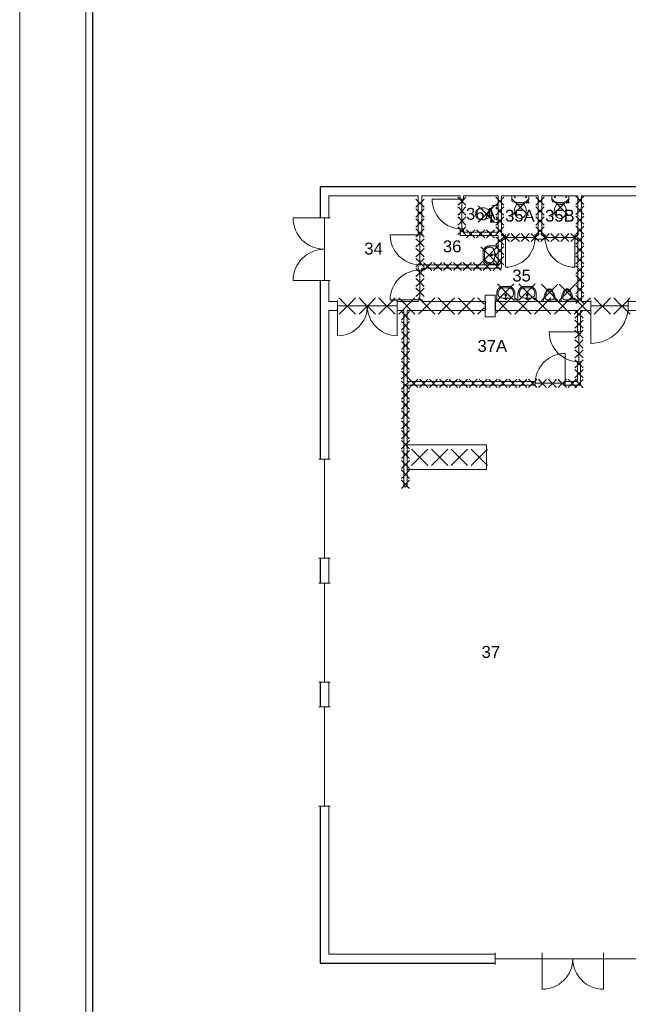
# Model space of a CAD drawing. Header units: millimetres. Extents: x 0 to 1134213, y -536989 to 313336.
# Tile 3 of 86: x 0 to 18420, y 15722 to 45511. Entities that reach past the tile are written whole.
import ezdxf
from ezdxf.enums import TextEntityAlignment as Align

# ---------------------------------------------------------------- set-up
doc = ezdxf.new("R2010")
doc.units = ezdxf.units.MM
doc.set_wipeout_variables(frame=1)
doc.layers.add('A--L01B_Algemeen (te verwijderen gedeelten)', color=2, linetype='Continuous')
doc.layers.add('A--L22A_Binnenwanden', color=1, linetype='Continuous')
for name, color, linetype, lineweight in [('X-L0_C_afwerking', 7, 'Continuous', 5), ('X-L21_C_buitenwanden', 7, 'Continuous', 30), ('X-L22_C_binnenwand', 7, 'Continuous', 13), ('X-L32_C_binnenwandopeningen', 1, 'Continuous', 5), ('X-L74_C_sanitair', 1, 'Continuous', 5), ('X-L76_C_vaste voorziening', 1, 'Continuous', 5), ('X-T22_C_ruimtelabel', 7, 'Continuous', 5)]:
    doc.layers.add(name, color=color, linetype=linetype, lineweight=lineweight)
doc.styles.add('DVD_ALG 1.8mm_RE', font='arial.ttf', dxfattribs={"height": 1.8})
doc.styles.add('DVD_ALG 2.5mm_RE', font='arial.ttf', dxfattribs={"height": 2.5})
doc.styles.add('DVD_ALG 3.5mm_BO', font='arialbd.ttf', dxfattribs={"height": 3.5})
doc.styles.add('DVD_ALG 5.0mm_BO', font='arialbd.ttf', dxfattribs={"height": 5})
doc.styles.get("Standard").update_dxf_attribs({"font": 'arial.ttf'})

# ---------------------------------------------------------------- blocks, each defined once
blk = doc.blocks.new('DVDVB_32_-S-_Raam')
at = {"linetype": 'Continuous', "lineweight": 13}
blk.add_wipeout([(0, 0.5), (1, 0.5), (1, -0.5), (0, -0.5)], dxfattribs=at)
at = {"color": 1, "linetype": 'ByBlock', "lineweight": -2}
for p, q in [((0, -0.5), (0, 0.5)), ((1, -0.5), (1, 0.5)), ((0, 0), (1, 0))]:
    blk.add_line(p, q, dxfattribs=at)
blk = doc.blocks.new('DVDVB_32_-S-_Deur')
at = {"linetype": 'Continuous', "lineweight": 13}
blk.add_wipeout([(0, -0.5), (1, -0.5), (1, 0.5), (0, 0.5)], dxfattribs=at)
at = {"color": 0, "linetype": 'ByBlock', "lineweight": -2}
for p, q in [((0, -0.5), (0, 0.5)), ((1, -0.5), (1, 0.5)), ((0, 0), (1, 0))]:
    blk.add_line(p, q, dxfattribs=at)
blk = doc.blocks.new('DVDVB_32_-S-_DubbelDeur')
at = {"linetype": 'Continuous', "lineweight": 13}
blk.add_wipeout([(0, -0.5), (1, -0.5), (1, 0.5), (0, 0.5)], dxfattribs=at)
at = {"color": 0, "linetype": 'ByBlock', "lineweight": -2}
for p, q in [((0, -0.5), (0, 0.5)), ((1, -0.5), (1, 0.5)), ((0, 0), (1, 0))]:
    blk.add_line(p, q, dxfattribs=at)
blk = doc.blocks.new('DVDVB_32_-S-_DraairichtingEnkel')
at = {"color": 0, "linetype": 'ByBlock', "lineweight": -2}
blk.add_line((0, 0), (0, 1), dxfattribs=at)
blk.add_arc((0, 0), 1, 0, 90, dxfattribs=at)
blk = doc.blocks.new('DVDVB_74_-S-_Toilet')
at = {"color": 0, "linetype": 'ByBlock', "lineweight": -2}
for p, q in [((248, 0), (-248, 0)), ((-143, -45), (-184, -45)), ((-163, -66), (-163, -24)), ((-111, -200), (-111, -230)), ((-101, -271), (-101, -250)), ((-101, -250), (-57, -250)), ((-67, -250), (-67, -268)), ((-57, -250), (-57, -267)), ((-57, -255), (-35, -255)), ((-35, -255), (-35, -260)), ((-35, -260), (35, -260)), ((35, -255), (35, -260)), ((57, -255), (35, -255)), ((57, -250), (57, -266)), ((101, -250), (57, -250)), ((67, -250), (67, -267)), ((101, -270), (101, -250)), ((111, -230), (111, -200)), ((193, -45), (152, -45)), ((173, -65), (173, -25)), ((178, -192), (183, -206)), ((181, -202), (210, -196)), ((211, -197), (208, -187)), ((262, -216), (210, -224)), ((222, -205), (259, -200)), ((264, -204), (266, -210))]:
    blk.add_line(p, q, dxfattribs=at)
for centre in [(-163, -46), (173, -46)]:
    blk.add_circle(centre, 12, dxfattribs=at)
for centre, radius, start, end in [((-214, -28), 43.4, 141.7698, 181.0192), ((892, -28), 1150, 180, 186.3309), ((-217, -151), 34, 186.3309, 259.2904), ((0, 994), 1200, 259.2904, 264.6981), ((-240, -231), 129, 326.1571, 0), ((-101, -292), 20, 96.9358, 142.58), ((0, 992), 1197, 264.6981, 275.3019), ((9, -1192), 926, 84.3005, 96.9358), ((99, -290), 20, 37.7817, 84.3005), ((0, 994), 1200, 275.3019, 280.7271), ((240, -231), 129, 180, 213.8429), ((207, -200), 25, 195.9272, 278.4779), ((220, -196), 10, 191.8886, 277.2238), ((217, -152), 33.5, 280.7271, 353.6509), ((214, -28), 43.4, 358.9808, 38.2302), ((-893, -28), 1150, 353.6509, 0), ((260, -206), 5, 15.7398, 97.2238), ((261, -212), 5, 278.4779, 15.7398), ((80, -457), 263, 148.9077, 230.8792), ((241, -554), 450, 146.1571, 148.9077), ((-81, -457), 263, 309.1208, 31.0923), ((-241, -554), 450, 31.0923, 33.8429), ((0, -556), 135, 230.8792, 309.1208)]:
    blk.add_arc(centre, radius, start, end, dxfattribs=at)
blk = doc.blocks.new('DVDVB_74_-S-_Urinoir')
at = {"color": 0, "linetype": 'ByBlock', "lineweight": -2}
blk.add_circle((0, -25), 25, dxfattribs=at)
blk.add_open_spline([(177, 0), (0, 0), (-178, 0)], degree=2, dxfattribs=at)
for points, weights, knots in [([(-178, 0), (-178, -380), (0, -380), (177, -380), (177, 0)], [1, 0.707106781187, 1, 0.707106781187, 1], [0, 0, 0, 0.25, 0.25, 0.5, 0.5, 0.5]), ([(-1, -50), (-41, -50), (-81, -50), (-140, -50), (-140, -110), (-141, -111), (-141, -113), (-140, -113), (-140, -113), (-106, -344), (-4, -350)], [1, 1, 1, 0.707106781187, 1, 1, 1, 1, 1, 0.817166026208, 0.992380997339], [0, 0, 0, 0.2, 0.2, 0.4, 0.4, 0.6, 0.6, 0.8, 0.8, 0.9958328, 0.9958328, 0.9958328]), ([(-7, -50), (32, -50), (71, -50), (72, -50), (72, -50), (132, -50), (132, -110), (132, -110), (131, -110), (131, -111), (131, -113), (132, -113), (132, -113), (99, -344), (-4, -350)], [1, 1, 1, 1, 1, 0.707106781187, 1, 1, 1, 1, 1, 1, 1, 0.817166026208, 0.992380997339], [0, 0, 0, 0.1428571, 0.1428571, 0.2857143, 0.2857143, 0.4285714, 0.4285714, 0.5714286, 0.5714286, 0.7142857, 0.7142857, 0.8571429, 0.8571429, 0.9970234, 0.9970234, 0.9970234])]:
    blk.add_rational_spline(points, weights, degree=2, knots=knots, dxfattribs=at)
blk = doc.blocks.new('DVDVB_74_-S-_Wasbak')
at = {"color": 0, "linetype": 'ByBlock', "lineweight": -2}
for p, q in [((-79, -100), (79, -100)), ((0, -65), (-45, -82)), ((-37, -64), (-29, -89)), ((0, -65), (0, -153)), ((0, -65), (45, -82)), ((37, -64), (29, -89))]:
    blk.add_line(p, q, dxfattribs=at)
for centre, radius in [((0, -196), 30), ((0, -196), 20), ((0, -66), 17.5)]:
    blk.add_circle(centre, radius, dxfattribs=at)
blk.add_ellipse((-96, -211), major_axis=(136, 40), ratio=0.751905, start_param=1.224555, end_param=2.997882, dxfattribs=at)
at = {"color": 0, "linetype": 'ByBlock', "lineweight": -2, "extrusion": (0, 0, -1)}
blk.add_ellipse((96, -211), major_axis=(-136, 40), ratio=0.751905, start_param=1.224555, end_param=2.997882, dxfattribs=at)
at = {"color": 0, "linetype": 'ByBlock', "lineweight": -2}
for points in [[(-275, 0), (-275, -118), (-275, -235)], [(275, 0), (0, 0), (-275, 0)], [(275, -236), (275, -118), (275, 0)], [(-92, -451), (0, -450), (91, -450)]]:
    blk.add_open_spline(points, degree=2, dxfattribs=at)
for points in [[(-275, -235), (-270, -456), (-92, -451)], [(91, -450), (270, -456), (275, -236)]]:
    blk.add_rational_spline(points, [1, 0.707108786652, 1], degree=2, dxfattribs=at)
blk.add_rational_spline([(235, -235), (231, -415), (92, -411), (92, -410), (91, -410), (0, -410), (-91, -410), (-92, -410), (-93, -411), (-231, -415), (-235, -235)], [1, 0.707108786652, 1, 1, 1, 1, 1, 1, 1, 0.707108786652, 1], degree=2, knots=[0, 0, 0, 0.2, 0.2, 0.4, 0.4, 0.6, 0.6, 0.8, 0.8, 1, 1, 1], dxfattribs=at)
blk = doc.blocks.new('DVDVB_02_--_ A2-Basispl-liggend')
at = {"color": 7, "lineweight": 9}
for points in [[(-583, -11), (11, -11), (11, 409), (-583, 409)], [(-573, 399), (1, 399), (1, -1), (-573, -1)]]:
    blk.add_lwpolyline(points, close=True, dxfattribs=at)
at = {"color": 7, "lineweight": 25}
blk.add_lwpolyline([(-572, 398), (-572, 0), (0, 0), (0, 398)], close=True, dxfattribs=at)
at = {"color": 7, "lineweight": 13}
for tag, p, height, style in [('TITEL', (-85, 90.18), 5, 'DVD_ALG 5.0mm_BO'), ('SUBTITEL', (-85, 76.18), 3.2, 'DVD_ALG 3.5mm_BO'), ('BOUWLAAGCODE', (-85, 66.16), 2.5, 'DVD_ALG 2.5mm_RE'), ('BOUWLAAGNAAM', (-70.61, 66.09), 2.5, 'DVD_ALG 2.5mm_RE'), ('GEBOUWCODE', (-85, 62.16), 2.5, 'DVD_ALG 2.5mm_RE'), ('GEBOUWNAAM', (-70.61, 62.09), 2.5, 'DVD_ALG 2.5mm_RE'), ('OBJECTCODE', (-85, 58.16), 2.5, 'DVD_ALG 2.5mm_RE'), ('OBJECTNAAM', (-70.61, 58.09), 2.5, 'DVD_ALG 2.5mm_RE'), ('SCHAAL', (-70.61, 48.19), 2, 'DVD_ALG 1.8mm_RE'), ('DATUM', (-70.61, 45.31), 2, 'DVD_ALG 1.8mm_RE'), ('BVO', (-78.55, 41.73), 1.5, 'DVD_ALG 1.8mm_RE'), ('NVO', (-50.39, 41.73), 1.5, 'DVD_ALG 1.8mm_RE')]:
    blk.add_attdef(tag, p, '', height=height, dxfattribs=dict(at, style=style))
blk = doc.blocks.new('sloopkruis geel lijnlengte 700')
at = {"layer": 'A--L01B_Algemeen (te verwijderen gedeelten)'}
for p, q in [((247, -247), (-247, 247)), ((-247, -247), (247, 247))]:
    blk.add_line(p, q, dxfattribs=at)
blk = doc.blocks.new('sloopkruis geel lijnlengte 350')
at = {"layer": 'A--L01B_Algemeen (te verwijderen gedeelten)'}
for p, q in [((0, 0), (247, 247)), ((247, 0), (0, 247))]:
    blk.add_line(p, q, dxfattribs=at)

msp = doc.modelspace()

# ---------------------------------------------------------------- linework, layer by layer
at = {"layer": 'A--L01B_Algemeen (te verwijderen gedeelten)'}
for p, q in [((14059, 36909), (13869, 37099)), ((14419, 36641.5), (14876.5, 37099)), ((14876.5, 36604.1), (14419, 37061.6)), ((13869, 36604.1), (14059, 36794.1))]:
    msp.add_line(p, q, dxfattribs=at)
at = {"layer": 'A--L22A_Binnenwanden'}
for p, q in [((14089, 36987), (14089, 36717)), ((14389, 36987), (14389, 36717))]:
    msp.add_line(p, q, dxfattribs=at)
at = {"layer": 'X-L21_C_buitenwanden'}
msp.add_lwpolyline([(19159, 45592), (19159, 40457), (9089, 40457), (9089, 16967), (56969, 16967), (56969, 13787), (61539, 13787), (61539, 16967), (64389, 16967), (64389, 36987), (53569, 36987), (53569, 40397), (54849, 40397), (54849, 70582)], dxfattribs=at)
at = {"layer": 'X-L22_C_binnenwand'}
for points in [[(17006, 40187), (17006, 36987), (19089, 36987), (19089, 37176.5), (19389, 37176.5), (19389, 36987), (39076, 36987), (39076, 40396), (24360, 40398), (24359, 39798), (19319, 39798), (19319, 40187)], [(9359, 40187), (9359, 36987), (12059, 36987), (12059, 40187)], [(13326, 40186), (12169, 40186), (12169, 38098), (14476, 38098), (14476, 38979), (13326, 38979)], [(13436, 40187), (13436, 39087), (14476, 39087), (14476, 40187)], [(15688, 40187), (14586, 40187), (14586, 38979), (15688, 38979)], [(15803, 40187), (15803, 38979), (16896, 38979), (16896, 40187)], [(12166, 36987), (14089, 36987), (14089, 37176.5), (14389, 37176.5), (14389, 36987), (16896, 36987), (16896, 38869), (14586, 38869), (14586, 37989), (12166, 37989)], [(9359, 36717), (9359, 17237), (19159, 17237), (19159, 36526.5), (19089, 36526.5), (19089, 36717), (16977, 36717), (16977, 34457), (11727, 34457), (11727, 31376), (11627, 31376), (11627, 36716)], [(11727, 34567), (16877, 34567), (16877, 36717), (14389, 36717), (14389, 36526.5), (14089, 36526.5), (14089, 36717), (11727, 36717)]]:
    msp.add_lwpolyline(points, close=True, dxfattribs=at)
at = {"layer": 'X-L76_C_vaste voorziening'}
for p, q in [((11727, 32013.1), (11727, 32763.1)), ((11727, 32649), (14127, 32649)), ((14127, 32649), (14127, 31899)), ((14127, 31899), (11727, 31899))]:
    msp.add_line(p, q, dxfattribs=at)

# ---------------------------------------------------------------- block references
at = {"layer": 'A--L01B_Algemeen (te verwijderen gedeelten)'}
for name, p in [('sloopkruis geel lijnlengte 350', (11990.3, 39837.7)), ('sloopkruis geel lijnlengte 350', (14407.3, 39898.8)), ('sloopkruis geel lijnlengte 700', (15150.2, 39835.6)), ('sloopkruis geel lijnlengte 350', (15621.8, 39898.8)), ('sloopkruis geel lijnlengte 700', (16363.2, 39835.6)), ('sloopkruis geel lijnlengte 350', (16827.3, 39922.5)), ('sloopkruis geel lijnlengte 350', (11990.3, 39537.7)), ('sloopkruis geel lijnlengte 350', (14407.3, 39598.8)), ('sloopkruis geel lijnlengte 350', (15621.8, 39598.8)), ('sloopkruis geel lijnlengte 350', (16827.3, 39622.5)), ('sloopkruis geel lijnlengte 350', (11990.3, 39237.7)), ('sloopkruis geel lijnlengte 350', (14407.3, 39298.8)), ('sloopkruis geel lijnlengte 350', (15621.8, 39298.8)), ('sloopkruis geel lijnlengte 350', (16827.3, 39322.5)), ('sloopkruis geel lijnlengte 350', (13827.3, 38909.3)), ('sloopkruis geel lijnlengte 350', (14127.3, 38909.3)), ('sloopkruis geel lijnlengte 350', (14407.3, 38398.8)), ('sloopkruis geel lijnlengte 350', (16827.3, 38422.5)), ('sloopkruis geel lijnlengte 350', (12525.4, 37919.8)), ('sloopkruis geel lijnlengte 350', (12825.4, 37919.8)), ('sloopkruis geel lijnlengte 350', (13125.4, 37919.8)), ('sloopkruis geel lijnlengte 350', (13425.4, 37919.8)), ('sloopkruis geel lijnlengte 350', (13725.4, 37919.8)), ('sloopkruis geel lijnlengte 350', (14025.4, 37919.8)), ('sloopkruis geel lijnlengte 350', (14325.4, 37919.8)), ('sloopkruis geel lijnlengte 350', (14407.3, 38098.8)), ('sloopkruis geel lijnlengte 350', (16827.3, 38122.5)), ('sloopkruis geel lijnlengte 350', (16827.3, 37822.5)), ('sloopkruis geel lijnlengte 350', (16827.3, 37522.5)), ('sloopkruis geel lijnlengte 350', (16827.3, 37222.5)), ('sloopkruis geel lijnlengte 700', (12916.5, 36851.5)), ('sloopkruis geel lijnlengte 700', (13516.5, 36851.5)), ('sloopkruis geel lijnlengte 700', (15229, 36851.5)), ('sloopkruis geel lijnlengte 700', (15829, 36851.5)), ('sloopkruis geel lijnlengte 700', (16429, 36851.5)), ('sloopkruis geel lijnlengte 350', (16827.3, 36922.5)), ('sloopkruis geel lijnlengte 350', (16803.3, 36476.1)), ('sloopkruis geel lijnlengte 350', (11553.3, 36132)), ('sloopkruis geel lijnlengte 350', (11553.3, 35832)), ('sloopkruis geel lijnlengte 350', (11553.3, 35532)), ('sloopkruis geel lijnlengte 350', (11553.3, 35232)), ('sloopkruis geel lijnlengte 350', (11553.3, 34932)), ('sloopkruis geel lijnlengte 350', (11553.3, 34632)), ('sloopkruis geel lijnlengte 350', (16803.3, 34676.1)), ('sloopkruis geel lijnlengte 350', (11553.3, 34332)), ('sloopkruis geel lijnlengte 350', (11801.2, 34388.3)), ('sloopkruis geel lijnlengte 350', (12101.2, 34388.3)), ('sloopkruis geel lijnlengte 350', (12401.2, 34388.3)), ('sloopkruis geel lijnlengte 350', (12701.2, 34388.3)), ('sloopkruis geel lijnlengte 350', (13001.2, 34388.3)), ('sloopkruis geel lijnlengte 350', (13301.2, 34388.3)), ('sloopkruis geel lijnlengte 350', (13601.2, 34388.3)), ('sloopkruis geel lijnlengte 350', (13901.2, 34388.3)), ('sloopkruis geel lijnlengte 350', (14201.2, 34388.3)), ('sloopkruis geel lijnlengte 350', (14501.2, 34388.3)), ('sloopkruis geel lijnlengte 350', (14801.2, 34388.3)), ('sloopkruis geel lijnlengte 350', (15101.2, 34388.3)), ('sloopkruis geel lijnlengte 350', (16803.3, 34376.1)), ('sloopkruis geel lijnlengte 350', (11553.3, 34032)), ('sloopkruis geel lijnlengte 350', (11553.3, 33732)), ('sloopkruis geel lijnlengte 350', (11553.3, 33432)), ('sloopkruis geel lijnlengte 350', (11553.3, 33132)), ('sloopkruis geel lijnlengte 350', (11553.3, 32832)), ('sloopkruis geel lijnlengte 350', (11553.3, 32532)), ('sloopkruis geel lijnlengte 350', (11553.3, 32232)), ('sloopkruis geel lijnlengte 700', (12109.9, 32274)), ('sloopkruis geel lijnlengte 700', (12709.9, 32274)), ('sloopkruis geel lijnlengte 700', (13309.9, 32274)), ('sloopkruis geel lijnlengte 700', (13909.9, 32274)), ('sloopkruis geel lijnlengte 350', (11553.3, 31932)), ('sloopkruis geel lijnlengte 350', (11553.3, 31632)), ('sloopkruis geel lijnlengte 350', (11553.3, 31332))]:
    msp.add_blockref(name, p, dxfattribs=at)
for p, rotation in [((14124.6, 39636.8), 270), ((14203.9, 38393), 90), ((14711.7, 37272), 90), ((15356.1, 37272), 90), ((16036, 37258.5), 180), ((16569.4, 37258.5), 180)]:
    msp.add_blockref('sloopkruis geel lijnlengte 700', p, dxfattribs=dict(at, rotation=rotation))
at = {"layer": 'X-L74_C_sanitair', "xscale": 0.9999703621, "yscale": 0.9999703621}
for p in [(15150, 40187), (16363, 40187)]:
    msp.add_blockref('DVDVB_74_-S-_Toilet', p, dxfattribs=at)
for name, p, rotation in [('DVDVB_74_-S-_Toilet', (14476, 39637), 270), ('DVDVB_74_-S-_Wasbak', (14476, 38393), 270), ('DVDVB_74_-S-_Wasbak', (14711.4, 36987), 180), ('DVDVB_74_-S-_Wasbak', (15355.8, 36987), 180), ('DVDVB_74_-S-_Urinoir', (16032.4, 36987), 180), ('DVDVB_74_-S-_Urinoir', (16565.9, 36987), 180)]:
    msp.add_blockref(name, p, dxfattribs=dict(at, rotation=rotation))

# ---------------------------------------------------------------- texts
at = {"layer": 'X-T22_C_ruimtelabel'}
for s, p in [('35A', (15137, 39583)), ('35B', (16349.5, 39583)), ('34', (10709, 38587)), ('36', (13088.3, 38655.1)), ('35', (15190.5, 37770.5)), ('37A', (14302, 35642)), ('37', (14260.6, 26383.5))]:
    msp.add_text(s, height=360, dxfattribs=at).set_placement(p, align=Align.MIDDLE_CENTER)

# ---------------------------------------------------------------- next in the draw order: block references
at = {"layer": 'X-L32_C_binnenwandopeningen'}
for name, p, xscale, yscale, rotation in [('DVDVB_32_-S-_Deur', (13381, 40079), 899.97, 170, 270), ('DVDVB_32_-S-_DubbelDeur', (9224, 37617), 1899.997239, 349.9994056, 90), ('DVDVB_32_-S-_Deur', (12114, 38098), 899.97, 170, 90), ('DVDVB_32_-S-_Deur', (16800, 38924), 899.97, 170, 180), ('DVDVB_32_-S-_Deur', (12112.5, 37038), 899.97, 167, 90), ('DVDVB_32_-S-_Deur', (16927, 36063), 899.97, 160, 270), ('DVDVB_32_-S-_Deur', (16504, 34512), 899.97, 170, 180), ('DVDVB_32_-S-_Raam', (9224, 29217), 2999.994905, 349.9994056, 90), ('DVDVB_32_-S-_Raam', (9224, 25467), 2999.994905, 349.9994056, 90), ('DVDVB_32_-S-_Raam', (9224, 21717), 2999.994905, 349.9994056, 90)]:
    msp.add_blockref(name, p, dxfattribs=dict(at, xscale=xscale, yscale=yscale, rotation=rotation))
for name, p, xscale, yscale in [('DVDVB_32_-S-_Deur', (14700, 38924), 899.97, 170), ('DVDVB_32_-S-_DubbelDeur', (9623, 36851.5), 1799.97, 330.91), ('DVDVB_32_-S-_Deur', (17281, 36852), 1135, 330), ('DVDVB_32_-S-_Raam', (14389, 17102), 1424.998046, 349.9994056), ('DVDVB_32_-S-_Raam', (17664, 17102), 1424.998046, 349.9994056)]:
    msp.add_blockref(name, p, dxfattribs=dict(at, xscale=xscale, yscale=yscale))

# ---------------------------------------------------------------- next in the draw order: block references
at = {"layer": 'A--L01B_Algemeen (te verwijderen gedeelten)'}
for name, p in [('sloopkruis geel lijnlengte 350', (13257.3, 39897.8)), ('sloopkruis geel lijnlengte 350', (13257.3, 39597.8)), ('sloopkruis geel lijnlengte 350', (13257.3, 39297.8)), ('sloopkruis geel lijnlengte 350', (11990.3, 38937.7)), ('sloopkruis geel lijnlengte 350', (13257.3, 38997.8)), ('sloopkruis geel lijnlengte 350', (13527.3, 38909.3)), ('sloopkruis geel lijnlengte 350', (14407.3, 38998.8)), ('sloopkruis geel lijnlengte 350', (14576.3, 38800.3)), ('sloopkruis geel lijnlengte 350', (14876.3, 38800.3)), ('sloopkruis geel lijnlengte 350', (15176.3, 38800.3)), ('sloopkruis geel lijnlengte 350', (15476.3, 38800.3)), ('sloopkruis geel lijnlengte 350', (15621.8, 38998.8)), ('sloopkruis geel lijnlengte 350', (15776.3, 38800.3)), ('sloopkruis geel lijnlengte 350', (16076.3, 38800.3)), ('sloopkruis geel lijnlengte 350', (16376.3, 38800.3)), ('sloopkruis geel lijnlengte 350', (16676.3, 38800.3)), ('sloopkruis geel lijnlengte 350', (16827.3, 39022.5)), ('sloopkruis geel lijnlengte 350', (11990.3, 38637.7)), ('sloopkruis geel lijnlengte 350', (14407.3, 38698.8)), ('sloopkruis geel lijnlengte 350', (16827.3, 38722.5)), ('sloopkruis geel lijnlengte 350', (11990.3, 38337.7)), ('sloopkruis geel lijnlengte 350', (11990.3, 38037.7)), ('sloopkruis geel lijnlengte 350', (12225.4, 37919.8)), ('sloopkruis geel lijnlengte 350', (11990.3, 37737.7)), ('sloopkruis geel lijnlengte 350', (11990.3, 37437.7)), ('sloopkruis geel lijnlengte 350', (11990.3, 37137.7)), ('sloopkruis geel lijnlengte 700', (9916.5, 36851.5)), ('sloopkruis geel lijnlengte 700', (10516.5, 36851.5)), ('sloopkruis geel lijnlengte 700', (11116.5, 36851.5)), ('sloopkruis geel lijnlengte 700', (11716.5, 36851.5)), ('sloopkruis geel lijnlengte 700', (12316.5, 36851.5)), ('sloopkruis geel lijnlengte 700', (17029, 36851.5)), ('sloopkruis geel lijnlengte 700', (17629, 36851.5)), ('sloopkruis geel lijnlengte 700', (18229, 36851.5)), ('sloopkruis geel lijnlengte 350', (11553.3, 36432)), ('sloopkruis geel lijnlengte 350', (16803.3, 36176.1)), ('sloopkruis geel lijnlengte 350', (16803.3, 35876.1)), ('sloopkruis geel lijnlengte 350', (16803.3, 35576.1)), ('sloopkruis geel lijnlengte 350', (16803.3, 35276.1)), ('sloopkruis geel lijnlengte 350', (16803.3, 34976.1)), ('sloopkruis geel lijnlengte 350', (15401.2, 34388.3)), ('sloopkruis geel lijnlengte 350', (15701.2, 34388.3)), ('sloopkruis geel lijnlengte 350', (16001.2, 34388.3)), ('sloopkruis geel lijnlengte 350', (16301.2, 34388.3)), ('sloopkruis geel lijnlengte 350', (16601.2, 34388.3))]:
    msp.add_blockref(name, p, dxfattribs=at)
at = {"layer": 'X-L32_C_binnenwandopeningen'}
for p, xscale, yscale, rotation in [((13381, 40079), 899.97, -899.97, 270), ((9224, 39517), -949.9986195, 949.9986195, 90), ((12114, 38998), 899.97, -899.97, 270), ((16800, 38924), 899.97, 899.97, 180), ((9224, 37617), 949.9986195, 949.9986195, 90), ((12112.5, 37038), 899.97, 899.97, 90), ((11423, 36851.5), 899.985, 899.985, 180), ((16927, 36063), 899.97, -899.97, 270), ((16504, 34512), 899.97, -899.97, 180)]:
    msp.add_blockref('DVDVB_32_-S-_DraairichtingEnkel', p, dxfattribs=dict(at, xscale=xscale, yscale=yscale, rotation=rotation))
for name, p, xscale, yscale in [('DVDVB_32_-S-_DraairichtingEnkel', (14700, 38924), 899.97, -899.97), ('DVDVB_32_-S-_DraairichtingEnkel', (9623, 36851.5), 899.985, -899.985), ('DVDVB_32_-S-_DraairichtingEnkel', (17281, 36852), 1135, -1135), ('DVDVB_32_-S-_DubbelDeur', (15814, 17102), 1849.994996, 349.9994056)]:
    msp.add_blockref(name, p, dxfattribs=dict(at, xscale=xscale, yscale=yscale))

# ---------------------------------------------------------------- next in the draw order: texts
at = {"layer": 'X-T22_C_ruimtelabel'}
msp.add_text('36A', height=360, dxfattribs=at).set_placement((13956, 39637), align=Align.MIDDLE_CENTER)

# ---------------------------------------------------------------- next in the draw order: block references
at = {"layer": 'X-L0_C_afwerking', "xscale": 200, "yscale": 200, "zscale": 200}
msp.add_blockref('DVDVB_02_--_ A2-Basispl-liggend', (116600, 2200), dxfattribs=at)
at = {"layer": 'X-L32_C_binnenwandopeningen', "yscale": -924.997498}
for p, xscale in [((15814, 17102), 924.997498), ((17664, 17102), -924.997498)]:
    msp.add_blockref('DVDVB_32_-S-_DraairichtingEnkel', p, dxfattribs=dict(at, xscale=xscale))

doc.saveas('drawing.dxf')
